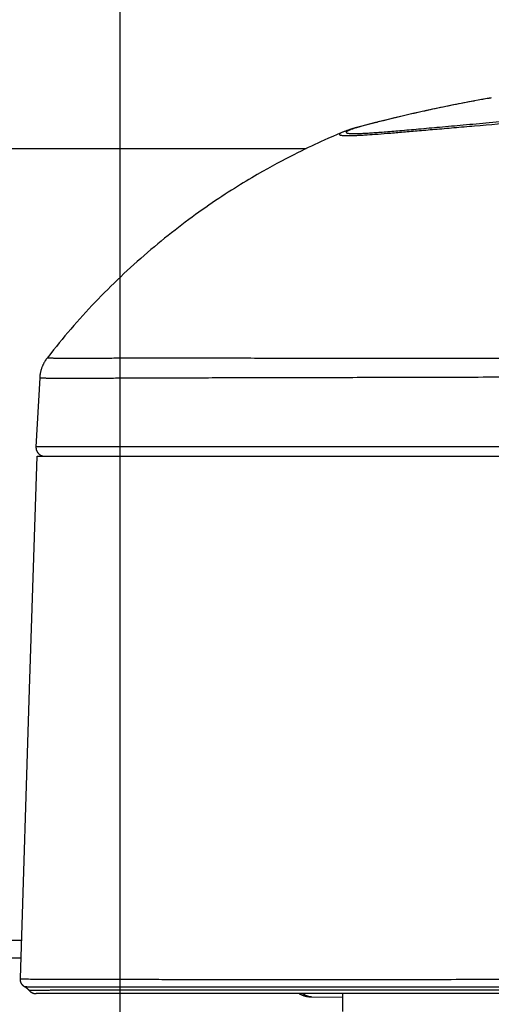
# Model space of a CAD drawing. Header units: millimetres. Extents: x 5828 to 6704, y 123 to 421.
# Tile 46 of 256: x 6406.3 to 6407.62, y 192.48 to 195.25. Entities that reach past the tile are written whole.
import ezdxf

# ---------------------------------------------------------------- set-up
doc = ezdxf.new("R2010")
doc.units = ezdxf.units.MM
doc.layers.add('外形图', color=7, linetype='Continuous')
doc.layers.add('尺寸标注', color=7, linetype='Continuous')
doc.styles.add('微软雅黑', font='msyh.ttc', dxfattribs={"height": 1.5})
doc.dimstyles.new('尺寸标注_1_20比例', dxfattribs={"dimtxt": 1.5, "dimasz": 1.25, "dimexe": 0.5, "dimexo": 0.4, "dimgap": 0.5, "dimtad": 1, "dimdec": 1, "dimlfac": 20, "dimdsep": 46, "dimtxsty": '微软雅黑', "dimcen": 0.09, "dimadec": 0, "dimazin": 0, "dimtp": 0.01, "dimtm": 0.01, "dimtfac": 1, "dimtdec": 1, "dimtofl": 0, "dimtmove": 0, "dimatfit": 3, "dimfxl": 1, "dimtolj": 1, "dimarcsym": 0})

# ---------------------------------------------------------------- blocks, each defined once
blk = doc.blocks.new('*D1102')
at = {"layer": 'Defpoints', "color": 0}
for p in [(6409.4545, 201.6953), (6409.4545, 196.4975), (6406.5795, 189.9086)]:
    blk.add_point(p, dxfattribs=at)
at = {"layer": '尺寸标注', "color": 0, "lineweight": -2}
for p, q in [((6406.5795, 190.3086), (6406.5795, 202.1953)), ((6409.4545, 196.8975), (6409.4545, 202.1953)), ((6405.3295, 201.6953), (6404.0795, 201.6953)), ((6410.7045, 201.6953), (6417.675, 201.6953))]:
    blk.add_line(p, q, dxfattribs=at)
at = {"layer": '尺寸标注', "color": 0}
for points in [[(6405.3295, 201.487), (6405.3295, 201.9037), (6406.5795, 201.6953)], [(6410.7045, 201.9037), (6410.7045, 201.487), (6409.4545, 201.6953)]]:
    blk.add_solid(points, dxfattribs=at)
at = {"layer": '尺寸标注', "color": 0, "insert": (6415.1519, 202.9561), "char_height": 1.5, "attachment_point": 5, "style": '微软雅黑'}
blk.add_mtext('\\A1;\\A1;{\\fAlibaba PuHuiTi 3.0 55 Regular|b0|i0|c134|p18;57.5}', dxfattribs=at)

msp = doc.modelspace()

# ---------------------------------------------------------------- linework, layer by layer
at = {"layer": '外形图', "linetype": 'ByBlock'}
for p, q in [((6407.6223, 195.0255), (6407.595, 195.0207)), ((6407.606, 195.0227), (6407.5983, 195.0213)), ((6407.6124, 195.0238), (6407.606, 195.0227)), ((6407.4622, 194.9946), (6407.4405, 194.9899)), ((6407.4858, 194.9996), (6407.4622, 194.9946)), ((6407.5112, 195.0047), (6407.4858, 194.9996)), ((6407.5379, 195.01), (6407.5112, 195.0047)), ((6407.5658, 195.0153), (6407.5379, 195.01)), ((6407.595, 195.0207), (6407.5658, 195.0153)), ((6407.5751, 195.0171), (6407.5733, 195.0167)), ((6407.5853, 195.0189), (6407.5751, 195.0171)), ((6407.5904, 195.0199), (6407.5853, 195.0189)), ((6407.5983, 195.0213), (6407.5904, 195.0199)), ((6407.3501, 194.9692), (6407.3181, 194.9615)), ((6407.3755, 194.9752), (6407.3501, 194.9692)), ((6407.402, 194.9813), (6407.3755, 194.9752)), ((6407.4206, 194.9855), (6407.402, 194.9813)), ((6407.4405, 194.9899), (6407.4206, 194.9855)), ((6407.2505, 194.9442), (6407.2431, 194.9421)), ((6407.2588, 194.9464), (6407.2505, 194.9442)), ((6407.2682, 194.9489), (6407.2588, 194.9464)), ((6407.2787, 194.9516), (6407.2682, 194.9489)), ((6407.2968, 194.9562), (6407.2787, 194.9516)), ((6407.3181, 194.9615), (6407.2968, 194.9562)), ((6407.1647, 194.9121), (6407.1522, 194.9065)), ((6407.1768, 194.9174), (6407.1647, 194.9121)), ((6407.1886, 194.9225), (6407.1768, 194.9174)), ((6407.1076, 194.8858), (6407.0979, 194.8811)), ((6407.117, 194.8902), (6407.1076, 194.8858)), ((6407.1261, 194.8945), (6407.117, 194.8902)), ((6407.135, 194.8987), (6407.1261, 194.8945)), ((6407.1437, 194.9027), (6407.135, 194.8987)), ((6407.1522, 194.9065), (6407.1437, 194.9027)), ((6407.0558, 194.8601), (6407.0443, 194.8542)), ((6407.0669, 194.8658), (6407.0558, 194.8601)), ((6407.0776, 194.8711), (6407.0669, 194.8658)), ((6407.0879, 194.8762), (6407.0776, 194.8711)), ((6407.0979, 194.8811), (6407.0879, 194.8762)), ((6407.0067, 194.8341), (6406.9931, 194.8265)), ((6407.0198, 194.8412), (6407.0067, 194.8341)), ((6407.0323, 194.8479), (6407.0198, 194.8412)), ((6407.0443, 194.8542), (6407.0323, 194.8479)), ((6406.9642, 194.8101), (6406.9489, 194.8012)), ((6406.9789, 194.8185), (6406.9642, 194.8101)), ((6406.9931, 194.8265), (6406.9789, 194.8185)), ((6406.3529, 194.2387), (6406.3424, 194.0448)), ((6409.2248, 194.0453), (6406.3424, 194.0449)), ((6406.3445, 194.0186), (6406.3234, 193.3638)), ((6406.3453, 194.0186), (6413.0056, 194.0186)), ((6406.3234, 193.3638), (6406.2977, 192.5509)), ((6404.9376, 192.6586), (6406.3011, 192.6586)), ((6406.2995, 192.6086), (6405.1181, 192.6086)), ((6409.2153, 192.5086), (6406.3425, 192.5086)), ((6407.2045, 192.4586), (6407.2045, 192.5086)), ((6407.1164, 192.4997), (6407.2045, 192.4987))]:
    msp.add_line(p, q, dxfattribs=at)
for points in [[(6407.2431, 194.9421), (6407.2396, 194.9411), (6407.2364, 194.9401), (6407.2333, 194.9392), (6407.2304, 194.9383), (6407.2276, 194.9375), (6407.225, 194.9366), (6407.2226, 194.9358), (6407.2203, 194.9351), (6407.2181, 194.9343), (6407.216, 194.9336), (6407.214, 194.9329), (6407.2121, 194.9322), (6407.2103, 194.9315), (6407.2086, 194.9308), (6407.2069, 194.9302), (6407.2052, 194.9295), (6407.2038, 194.9289)], [(6407.2038, 194.9289), (6407.2002, 194.9274), (6407.1886, 194.9225)], [(6406.9489, 194.8012), (6406.9411, 194.7965), (6406.9332, 194.7918), (6406.9251, 194.7869), (6406.9169, 194.7818), (6406.9086, 194.7767), (6406.9002, 194.7714), (6406.8916, 194.766), (6406.8829, 194.7604), (6406.8741, 194.7547), (6406.8652, 194.7489), (6406.8562, 194.743), (6406.8472, 194.7369), (6406.838, 194.7307), (6406.8287, 194.7243), (6406.8194, 194.7178), (6406.81, 194.7112), (6406.8005, 194.7045), (6406.791, 194.6977), (6406.7814, 194.6907), (6406.7718, 194.6837), (6406.7622, 194.6765), (6406.7525, 194.6692), (6406.7429, 194.6618), (6406.7332, 194.6543), (6406.7235, 194.6467), (6406.7138, 194.639), (6406.7041, 194.6313), (6406.6944, 194.6234), (6406.6847, 194.6154), (6406.6751, 194.6074), (6406.6655, 194.5993), (6406.6559, 194.5911), (6406.6463, 194.5828), (6406.6368, 194.5745), (6406.6273, 194.5661), (6406.6178, 194.5576), (6406.6084, 194.5491), (6406.5991, 194.5405), (6406.5898, 194.5318), (6406.5805, 194.5231), (6406.5713, 194.5143), (6406.5621, 194.5054), (6406.553, 194.4965), (6406.544, 194.4875), (6406.535, 194.4785), (6406.5261, 194.4695), (6406.5172, 194.4603), (6406.5084, 194.4512), (6406.4997, 194.4419), (6406.491, 194.4327), (6406.4824, 194.4233), (6406.4739, 194.414), (6406.4654, 194.4045), (6406.457, 194.3951), (6406.4486, 194.3856), (6406.4403, 194.376), (6406.4321, 194.3664), (6406.4239, 194.3567), (6406.4158, 194.347), (6406.4077, 194.3372), (6406.3998, 194.3274), (6406.3918, 194.3176), (6406.384, 194.3077), (6406.3736, 194.2944)], [(6406.3736, 194.2944), (6406.3729, 194.2934), (6406.3721, 194.2923), (6406.3713, 194.2912), (6406.3705, 194.2901), (6406.3698, 194.289), (6406.369, 194.2879), (6406.3683, 194.2868), (6406.3676, 194.2857), (6406.3669, 194.2845), (6406.3662, 194.2834), (6406.3656, 194.2822), (6406.3649, 194.2811), (6406.3643, 194.2799), (6406.3637, 194.2787), (6406.3631, 194.2775), (6406.3625, 194.2763), (6406.3619, 194.2751), (6406.3614, 194.2739), (6406.3608, 194.2727), (6406.3603, 194.2714), (6406.3598, 194.2702), (6406.3593, 194.2689), (6406.3589, 194.2677), (6406.3584, 194.2664), (6406.358, 194.2652), (6406.3576, 194.2639), (6406.3571, 194.2626), (6406.3568, 194.2614), (6406.3564, 194.2601), (6406.356, 194.2588), (6406.3557, 194.2575), (6406.3554, 194.2562), (6406.3551, 194.2549), (6406.3548, 194.2536), (6406.3546, 194.2523), (6406.3543, 194.251), (6406.3541, 194.2497), (6406.3539, 194.2483), (6406.3537, 194.247), (6406.3535, 194.2457), (6406.3533, 194.2444), (6406.3532, 194.243), (6406.3531, 194.2417), (6406.353, 194.2404), (6406.3529, 194.2391), (6406.3529, 194.2387)], [(6406.3424, 194.0448), (6406.3424, 194.0443), (6406.3424, 194.0439), (6406.3424, 194.0434), (6406.3424, 194.0429), (6406.3424, 194.0424), (6406.3424, 194.042), (6406.3425, 194.0415), (6406.3425, 194.041), (6406.3426, 194.0406), (6406.3426, 194.0401), (6406.3427, 194.0396), (6406.3428, 194.0392), (6406.3429, 194.0387), (6406.343, 194.0383), (6406.3431, 194.0378), (6406.3432, 194.0373), (6406.3433, 194.0369), (6406.3434, 194.0364), (6406.3436, 194.036), (6406.3437, 194.0355), (6406.3439, 194.0351), (6406.344, 194.0347), (6406.3442, 194.0342), (6406.3444, 194.0338), (6406.3446, 194.0334), (6406.3448, 194.0329), (6406.345, 194.0325), (6406.3452, 194.0321), (6406.3454, 194.0317), (6406.3456, 194.0313), (6406.3459, 194.0309), (6406.3461, 194.0304), (6406.3464, 194.0301), (6406.3466, 194.0297), (6406.3469, 194.0293), (6406.3472, 194.0289), (6406.3475, 194.0285), (6406.3477, 194.0281), (6406.348, 194.0278), (6406.3483, 194.0274), (6406.3487, 194.0271), (6406.349, 194.0267), (6406.3493, 194.0264), (6406.3496, 194.026), (6406.35, 194.0257), (6406.3503, 194.0254), (6406.3506, 194.0251), (6406.351, 194.0247), (6406.3513, 194.0244), (6406.3517, 194.0241), (6406.3521, 194.0238), (6406.3525, 194.0236), (6406.3528, 194.0233), (6406.3532, 194.023), (6406.3536, 194.0228), (6406.354, 194.0225), (6406.3544, 194.0223), (6406.3548, 194.022), (6406.3552, 194.0218), (6406.3556, 194.0216), (6406.356, 194.0213), (6406.3565, 194.0211), (6406.3569, 194.0209), (6406.3573, 194.0207), (6406.3578, 194.0206), (6406.3582, 194.0204), (6406.3586, 194.0202), (6406.3591, 194.02), (6406.3595, 194.0199), (6406.36, 194.0197), (6406.3604, 194.0196), (6406.3609, 194.0195), (6406.3613, 194.0194), (6406.3618, 194.0193), (6406.3622, 194.0192), (6406.3627, 194.0191), (6406.3632, 194.019), (6406.3636, 194.0189), (6406.3641, 194.0188), (6406.3646, 194.0188), (6406.365, 194.0187), (6406.3655, 194.0187), (6406.366, 194.0187), (6406.3664, 194.0186), (6406.3669, 194.0186), (6406.3674, 194.0186)], [(6406.2977, 192.5509), (6406.2977, 192.5504), (6406.2977, 192.5498), (6406.2977, 192.5492), (6406.2977, 192.5487), (6406.2977, 192.5482), (6406.2978, 192.5476), (6406.2978, 192.5471), (6406.2978, 192.5466), (6406.2979, 192.5461), (6406.298, 192.5456), (6406.298, 192.5452), (6406.2981, 192.5447), (6406.2982, 192.5442), (6406.2983, 192.5438), (6406.2984, 192.5433), (6406.2985, 192.5429), (6406.2987, 192.5425), (6406.2988, 192.542), (6406.2989, 192.5416), (6406.299, 192.5412), (6406.2992, 192.5408), (6406.2993, 192.5404), (6406.2995, 192.54), (6406.2997, 192.5396), (6406.2998, 192.5392), (6406.3, 192.5389), (6406.3002, 192.5385), (6406.3004, 192.5381), (6406.3006, 192.5378), (6406.3008, 192.5374), (6406.301, 192.5371), (6406.3012, 192.5367), (6406.3015, 192.5364), (6406.3017, 192.536), (6406.3019, 192.5357), (6406.3022, 192.5353), (6406.3024, 192.535), (6406.3027, 192.5347), (6406.3029, 192.5344), (6406.3032, 192.5341), (6406.3035, 192.5337), (6406.3038, 192.5334), (6406.3041, 192.5331), (6406.3044, 192.5328), (6406.3047, 192.5325), (6406.305, 192.5323), (6406.3053, 192.532), (6406.3056, 192.5317), (6406.3059, 192.5314), (6406.3062, 192.5311), (6406.3066, 192.5309), (6406.3069, 192.5306), (6406.3072, 192.5304), (6406.3076, 192.5301), (6406.3079, 192.5299), (6406.3083, 192.5297), (6406.3086, 192.5294), (6406.3089, 192.5292), (6406.3093, 192.529), (6406.3096, 192.5288), (6406.31, 192.5286)], [(6406.31, 192.5286), (6406.3107, 192.5282), (6406.3113, 192.5278), (6406.3119, 192.5274), (6406.3125, 192.5271), (6406.3131, 192.5267), (6406.3137, 192.5263), (6406.3143, 192.5259), (6406.3148, 192.5254), (6406.3154, 192.525), (6406.316, 192.5246), (6406.3166, 192.5241), (6406.3172, 192.5236), (6406.3178, 192.5231), (6406.3184, 192.5226), (6406.3189, 192.5221), (6406.3195, 192.5216), (6406.3201, 192.5211), (6406.3206, 192.5205), (6406.3212, 192.52), (6406.3217, 192.5194), (6406.3222, 192.5189), (6406.3227, 192.5183), (6406.3233, 192.5177), (6406.3235, 192.5174)], [(6406.3235, 192.5174), (6406.3238, 192.5171), (6406.3241, 192.5168), (6406.3244, 192.5164), (6406.3247, 192.5161), (6406.3251, 192.5157), (6406.3254, 192.5154), (6406.3258, 192.5151), (6406.3261, 192.5148), (6406.3265, 192.5145), (6406.3268, 192.5142), (6406.3272, 192.5139), (6406.3276, 192.5136), (6406.328, 192.5133), (6406.3283, 192.513), (6406.3287, 192.5128), (6406.3291, 192.5125), (6406.3295, 192.5123), (6406.3299, 192.512), (6406.3303, 192.5118), (6406.3308, 192.5116), (6406.3312, 192.5114), (6406.3316, 192.5111), (6406.332, 192.5109), (6406.3325, 192.5107), (6406.3329, 192.5106), (6406.3333, 192.5104), (6406.3338, 192.5102), (6406.3342, 192.5101), (6406.3347, 192.5099), (6406.3351, 192.5098), (6406.3356, 192.5096), (6406.336, 192.5095), (6406.3365, 192.5094), (6406.3369, 192.5093), (6406.3374, 192.5092), (6406.3378, 192.5091), (6406.3383, 192.509), (6406.3388, 192.5089), (6406.3392, 192.5088), (6406.3397, 192.5088), (6406.3402, 192.5087), (6406.3406, 192.5087), (6406.3411, 192.5087), (6406.3416, 192.5086), (6406.3421, 192.5086), (6406.3425, 192.5086)], [(6407.082, 192.5086), (6407.0827, 192.5083), (6407.084, 192.5076), (6407.0853, 192.507), (6407.0866, 192.5064), (6407.0879, 192.5058), (6407.0892, 192.5052), (6407.0905, 192.5047), (6407.0917, 192.5042), (6407.093, 192.5037), (6407.0942, 192.5033), (6407.0955, 192.5029), (6407.0967, 192.5025), (6407.098, 192.5021), (6407.0992, 192.5018), (6407.1005, 192.5015), (6407.1018, 192.5012), (6407.1032, 192.5009), (6407.1046, 192.5007), (6407.106, 192.5005), (6407.1075, 192.5003), (6407.1091, 192.5001), (6407.1108, 192.4999), (6407.1126, 192.4998), (6407.1145, 192.4997), (6407.1164, 192.4997)]]:
    msp.add_lwpolyline(points, dxfattribs=at)
msp.add_arc((6408.2839, 191.2043), 3.8781, 99.8225, 99.9701, dxfattribs=at)
for points, knots in [([(6407.2038, 194.9289), (6407.2024, 194.9283), (6407.2005, 194.9275), (6407.1983, 194.9263), (6407.1971, 194.9255), (6407.1963, 194.9248), (6407.1957, 194.9241), (6407.1954, 194.9234), (6407.1955, 194.9227), (6407.1959, 194.9221), (6407.1967, 194.9217), (6407.1978, 194.9212), (6407.1998, 194.9207), (6407.2032, 194.9202), (6407.2082, 194.9198), (6407.2145, 194.9196), (6407.2222, 194.9196), (6407.2311, 194.9198), (6407.2414, 194.9201), (6407.2531, 194.9207), (6407.2711, 194.9218), (6407.2969, 194.9235), (6407.3316, 194.9262), (6407.3711, 194.9295), (6407.4155, 194.9333), (6407.4646, 194.9375), (6407.5184, 194.9421), (6407.5989, 194.949), (6407.7103, 194.9582), (6407.856, 194.9695), (6408.0167, 194.9807), (6408.1909, 194.9914), (6408.3771, 195.001), (6408.5735, 195.0093), (6408.7782, 195.0158), (6408.9895, 195.0203), (6409.2781, 195.0233), (6409.5686, 195.0218), (6409.8579, 195.0159), (6410.0706, 195.0096), (6410.2773, 195.0017), (6410.4762, 194.9925), (6410.6656, 194.9824), (6410.8435, 194.9721), (6411.0086, 194.9618), (6411.159, 194.9523), (6411.2935, 194.944), (6411.395, 194.9384), (6411.4672, 194.9351), (6411.5144, 194.9333), (6411.557, 194.9322), (6411.5948, 194.9316), (6411.6276, 194.9318), (6411.6554, 194.9328), (6411.678, 194.9346), (6411.6964, 194.9372), (6411.712, 194.9403), (6411.7266, 194.9433), (6411.7411, 194.946), (6411.7605, 194.9492), (6411.7843, 194.9528), (6411.8118, 194.9572), (6411.8381, 194.9613), (6411.8718, 194.966), (6411.9049, 194.9697), (6411.9371, 194.9728), (6411.9668, 194.9754), (6412.0016, 194.9782), (6412.0409, 194.9804), (6412.0771, 194.9815), (6412.1101, 194.9817), (6412.1399, 194.9812), (6412.1665, 194.98), (6412.1901, 194.978), (6412.2107, 194.9753), (6412.2258, 194.9724), (6412.236, 194.9695), (6412.2438, 194.9668), (6412.2491, 194.9642), (6412.252, 194.9621)], [0, 0, 0, 0, 0.000865, 0.001205, 0.001486, 0.00171, 0.001883, 0.002017, 0.002134, 0.002267, 0.002438, 0.00266, 0.002939, 0.003677, 0.004667, 0.005913, 0.007419, 0.009186, 0.011215, 0.013505, 0.016053, 0.02191, 0.028762, 0.036587, 0.045364, 0.055074, 0.065697, 0.077214, 0.102832, 0.131695, 0.163521, 0.197993, 0.234797, 0.273612, 0.314077, 0.355805, 0.398397, 0.484569, 0.527335, 0.569343, 0.6102, 0.649531, 0.686971, 0.722178, 0.754831, 0.78462, 0.811237, 0.834405, 0.844632, 0.853939, 0.862322, 0.869773, 0.876262, 0.88173, 0.886151, 0.889683, 0.8927, 0.895561, 0.898452, 0.901394, 0.907194, 0.912649, 0.917839, 0.922911, 0.932787, 0.937503, 0.942013, 0.950409, 0.958117, 0.965253, 0.971771, 0.977618, 0.982837, 0.987504, 0.991625, 0.995106, 0.996578, 0.997869, 1, 1, 1, 1]), ([(6407.5733, 195.0167), (6407.5542, 195.0132), (6407.5253, 195.0076), (6407.4867, 194.9997), (6407.4573, 194.9935), (6407.4279, 194.9871), (6407.3982, 194.9804), (6407.3678, 194.9733), (6407.3419, 194.9671), (6407.3205, 194.9619), (6407.3043, 194.9579), (6407.2884, 194.9539), (6407.2732, 194.95), (6407.2593, 194.9463), (6407.247, 194.9428), (6407.2366, 194.9396), (6407.2293, 194.9372), (6407.2244, 194.9353), (6407.2216, 194.9341), (6407.2192, 194.933), (6407.2173, 194.9319), (6407.2159, 194.931), (6407.215, 194.9301), (6407.2145, 194.9293), (6407.2145, 194.9288), (6407.2146, 194.9282), (6407.2152, 194.9276), (6407.2164, 194.9271), (6407.2179, 194.9266), (6407.221, 194.926), (6407.2261, 194.9256), (6407.2337, 194.9253), (6407.2433, 194.9254), (6407.255, 194.9258), (6407.2686, 194.9264), (6407.2842, 194.9274), (6407.3018, 194.9286), (6407.3291, 194.9307), (6407.3679, 194.9339), (6407.42, 194.9385), (6407.4793, 194.9439), (6407.5455, 194.9499), (6407.6186, 194.9565), (6407.6981, 194.9634), (6407.8164, 194.9734), (6407.9782, 194.9859), (6408.1874, 195), (6408.4144, 195.0125), (6408.6561, 195.0228), (6408.9092, 195.0301), (6409.17, 195.034), (6409.4348, 195.0343), (6409.6999, 195.0311), (6409.9615, 195.0245), (6410.2158, 195.0151), (6410.4594, 195.0036), (6410.6887, 194.9907), (6410.9007, 194.9774), (6411.0922, 194.9647), (6411.2377, 194.9552), (6411.3416, 194.9491), (6411.4095, 194.9454), (6411.4705, 194.9427), (6411.5243, 194.941), (6411.5708, 194.9403), (6411.605, 194.9406), (6411.6284, 194.9416), (6411.6465, 194.9428), (6411.6591, 194.9444), (6411.6668, 194.9458)], [0, 0, 0, 0, 0.012076, 0.018274, 0.024502, 0.030724, 0.036976, 0.043392, 0.050096, 0.053553, 0.057031, 0.060463, 0.063747, 0.066766, 0.069435, 0.071687, 0.073502, 0.07425, 0.074894, 0.075437, 0.07588, 0.076229, 0.076489, 0.076677, 0.076755, 0.076832, 0.077012, 0.077261, 0.077597, 0.078029, 0.079192, 0.080767, 0.082758, 0.085169, 0.087999, 0.091245, 0.094899, 0.098955, 0.108251, 0.119088, 0.131422, 0.14521, 0.16041, 0.176967, 0.194818, 0.234133, 0.277742, 0.325025, 0.375353, 0.428016, 0.482268, 0.537351, 0.592494, 0.646917, 0.699852, 0.750566, 0.79835, 0.842534, 0.882478, 0.91755, 0.933069, 0.947162, 0.95979, 0.97094, 0.980598, 0.988705, 0.992139, 0.995148, 1, 1, 1, 1]), ([(6405.0102, 194.8599), (6405.0278, 194.8699), (6405.0919, 194.8738), (6405.2126, 194.8837), (6405.3976, 194.8846), (6405.756, 194.8848), (6406.3311, 194.883), (6406.8246, 194.8839), (6407.1019, 194.8838)], [0, 0, 0, 0, 0.029039, 0.088106, 0.176393, 0.292593, 0.602615, 1, 1, 1, 1]), ([(6409.2272, 194.2914), (6409.1317, 194.2914), (6408.9423, 194.2914), (6408.6612, 194.2914), (6408.3871, 194.2915), (6408.1225, 194.292), (6407.8696, 194.2926), (6407.6306, 194.293), (6407.4077, 194.2932), (6407.2027, 194.2934), (6407.0438, 194.2936), (6406.927, 194.2938), (6406.8476, 194.294), (6406.7738, 194.2941), (6406.7059, 194.2941), (6406.644, 194.2941), (6406.5883, 194.2939), (6406.5388, 194.2937), (6406.5016, 194.2934), (6406.475, 194.2933), (6406.4576, 194.2932), (6406.4418, 194.2932), (6406.4277, 194.2932), (6406.4152, 194.2933), (6406.4044, 194.2935), (6406.3964, 194.2936), (6406.3909, 194.2938), (6406.3873, 194.2939), (6406.3842, 194.2941), (6406.3815, 194.2942), (6406.3792, 194.2943), (6406.3773, 194.2944), (6406.376, 194.2944), (6406.3751, 194.2944), (6406.3746, 194.2945), (6406.3742, 194.2945), (6406.3739, 194.2945), (6406.3738, 194.2944), (6406.3737, 194.2944), (6406.3736, 194.2944)], [0, 0, 0, 0, 0.100378, 0.199167, 0.295499, 0.388522, 0.477413, 0.56139, 0.639734, 0.711781, 0.776917, 0.806715, 0.834579, 0.860447, 0.884262, 0.90597, 0.925519, 0.942863, 0.957958, 0.964649, 0.970766, 0.976303, 0.981259, 0.985631, 0.98942, 0.992627, 0.994012, 0.995252, 0.996348, 0.9973, 0.998109, 0.998774, 0.999295, 0.999502, 0.999673, 0.999808, 0.999908, 0.999971, 1, 1, 1, 1]), ([(6409.2259, 194.2419), (6409.0353, 194.2418), (6408.7524, 194.2416), (6408.3805, 194.2412), (6408.114, 194.241), (6407.8594, 194.2408), (6407.6187, 194.2405), (6407.3941, 194.2399), (6407.2179, 194.2394), (6407.0864, 194.239), (6406.9953, 194.2388), (6406.9097, 194.2387), (6406.8296, 194.2385), (6406.7552, 194.2383), (6406.6868, 194.2381), (6406.6244, 194.2379), (6406.5683, 194.2376), (6406.5254, 194.2373), (6406.4944, 194.2371), (6406.4735, 194.237), (6406.4543, 194.2369), (6406.4368, 194.2368), (6406.4209, 194.2368), (6406.4067, 194.2369), (6406.3942, 194.237), (6406.3834, 194.2372), (6406.3754, 194.2374), (6406.3699, 194.2376), (6406.3663, 194.2378), (6406.3632, 194.2379), (6406.3605, 194.2381), (6406.3582, 194.2382), (6406.3566, 194.2384), (6406.3555, 194.2384), (6406.3548, 194.2385), (6406.3542, 194.2385), (6406.3537, 194.2386), (6406.3534, 194.2386), (6406.3531, 194.2386), (6406.353, 194.2387), (6406.3529, 194.2387), (6406.3529, 194.2387), (6406.3529, 194.2387), (6406.3529, 194.2387)], [0, 0, 0, 0, 0.199063, 0.295361, 0.388373, 0.477274, 0.561283, 0.639675, 0.711783, 0.745285, 0.776989, 0.806824, 0.834723, 0.860624, 0.884466, 0.906194, 0.925753, 0.943095, 0.950921, 0.958177, 0.96486, 0.970964, 0.976488, 0.981429, 0.985786, 0.989558, 0.992747, 0.994124, 0.995355, 0.996441, 0.997383, 0.998181, 0.998834, 0.999107, 0.999343, 0.999543, 0.999707, 0.999835, 0.999926, 0.999959, 0.999981, 0.999995, 1, 1, 1, 1]), ([(6406.2977, 192.5509), (6406.2978, 192.5508), (6406.2982, 192.5508), (6406.2991, 192.5507), (6406.3004, 192.5507), (6406.3021, 192.5505), (6406.3043, 192.5504), (6406.3069, 192.5503), (6406.31, 192.5502), (6406.315, 192.55), (6406.3222, 192.5498), (6406.332, 192.5496), (6406.3435, 192.5494), (6406.3566, 192.5492), (6406.3712, 192.5491), (6406.3938, 192.549), (6406.4261, 192.5489), (6406.4696, 192.5489), (6406.5195, 192.5489), (6406.5757, 192.5489), (6406.6381, 192.5489), (6406.7067, 192.5488), (6406.7813, 192.5487), (6406.8616, 192.5486), (6406.9796, 192.5484), (6407.1398, 192.5484), (6407.3465, 192.5486), (6407.5712, 192.5489), (6407.812, 192.5493), (6408.0669, 192.5497), (6408.3338, 192.5501), (6408.707, 192.5508), (6408.991, 192.5513), (6409.1825, 192.5516)], [0, 0, 0, 0, 0.000133, 0.000425, 0.000876, 0.001483, 0.002245, 0.003159, 0.004223, 0.005436, 0.008296, 0.011722, 0.015703, 0.020231, 0.025303, 0.030918, 0.043785, 0.058854, 0.076141, 0.095635, 0.117308, 0.141108, 0.166975, 0.194837, 0.224622, 0.289657, 0.361498, 0.439573, 0.523268, 0.611896, 0.704694, 0.800858, 1, 1, 1, 1]), ([(6406.3103, 192.5284), (6406.3105, 192.5284), (6406.311, 192.5284), (6406.3119, 192.5283), (6406.3131, 192.5283), (6406.3145, 192.5283), (6406.3163, 192.5282), (6406.3187, 192.5282), (6406.3224, 192.5281), (6406.3271, 192.5281), (6406.3327, 192.528), (6406.3383, 192.528), (6406.3458, 192.5279), (6406.3551, 192.5279), (6406.3663, 192.5278), (6406.3813, 192.5278), (6406.4, 192.5278), (6406.4224, 192.5277), (6406.4448, 192.5277), (6406.4672, 192.5277), (6406.4971, 192.5277), (6406.5345, 192.5277), (6406.5793, 192.5277), (6406.6242, 192.5277), (6406.669, 192.5277), (6406.7139, 192.5277), (6406.7737, 192.5277), (6406.8484, 192.5277), (6406.9381, 192.5276), (6407.0278, 192.5276), (6407.1175, 192.5276), (6407.2371, 192.5276), (6407.3866, 192.5277), (6407.566, 192.5277), (6407.7454, 192.5278), (6407.9248, 192.5279), (6408.1042, 192.528), (6408.2835, 192.5281), (6408.5227, 192.5282), (6408.8217, 192.5284), (6409.0609, 192.5286), (6409.1805, 192.5287)], [0, 0, 0, 0, 0.000244, 0.000488, 0.000977, 0.001465, 0.001953, 0.00293, 0.003906, 0.005859, 0.007812, 0.009766, 0.011719, 0.015625, 0.019531, 0.023437, 0.03125, 0.039062, 0.046875, 0.054687, 0.0625, 0.078125, 0.09375, 0.109375, 0.125, 0.140625, 0.15625, 0.1875, 0.21875, 0.25, 0.28125, 0.3125, 0.375, 0.4375, 0.5, 0.5625, 0.625, 0.6875, 0.75, 0.875, 1, 1, 1, 1]), ([(6409.181, 192.5173), (6409.0619, 192.5173), (6408.8238, 192.5174), (6408.5262, 192.5176), (6408.288, 192.5177), (6408.1094, 192.5178), (6407.9308, 192.5179), (6407.7522, 192.518), (6407.5737, 192.5181), (6407.3951, 192.5182), (6407.2462, 192.5183), (6407.1272, 192.5183), (6407.0379, 192.5183), (6406.9486, 192.5182), (6406.8593, 192.5182), (6406.77, 192.5181), (6406.6956, 192.5181), (6406.636, 192.5181), (6406.5914, 192.5181), (6406.5467, 192.5181), (6406.5095, 192.5181), (6406.4798, 192.5181), (6406.4574, 192.5181), (6406.4351, 192.518), (6406.4128, 192.518), (6406.3942, 192.518), (6406.3793, 192.5179), (6406.3681, 192.5179), (6406.3588, 192.5178), (6406.3514, 192.5178), (6406.3458, 192.5177), (6406.3402, 192.5177), (6406.3356, 192.5176), (6406.3319, 192.5176), (6406.3295, 192.5176), (6406.3277, 192.5175), (6406.3263, 192.5175), (6406.3251, 192.5175), (6406.3242, 192.5175), (6406.3237, 192.5175), (6406.3235, 192.5174)], [0, 0, 0, 0, 0.125, 0.25, 0.3125, 0.375, 0.4375, 0.5, 0.5625, 0.625, 0.6875, 0.71875, 0.75, 0.78125, 0.8125, 0.84375, 0.875, 0.890625, 0.90625, 0.921875, 0.9375, 0.945313, 0.953125, 0.960938, 0.96875, 0.976563, 0.980469, 0.984375, 0.988281, 0.990234, 0.992188, 0.994141, 0.996094, 0.99707, 0.998047, 0.998535, 0.999023, 0.999512, 0.999756, 1, 1, 1, 1]), ([(6407.1164, 192.4997), (6407.1142, 192.4997), (6407.1097, 192.5001), (6407.1031, 192.5021), (6407.0967, 192.5052), (6407.0925, 192.5075), (6407.0903, 192.5086)], [0, 0, 0, 0, 0.235725, 0.47971, 0.736196, 1, 1, 1, 1])]:
    msp.add_open_spline(points, degree=3, knots=knots, dxfattribs=at)

# ---------------------------------------------------------------- dimensions: what is measured, and where the dimension line sits
at = {"layer": '尺寸标注'}
dim = msp.add_linear_dim(base=(6409.4545, 201.6953), p1=(6406.5795, 189.9086), p2=(6409.4545, 196.4975), text='\\A1;{\\fAlibaba PuHuiTi 3.0 55 Regular|b0|i0|c134|p18;<>}', dimstyle='尺寸标注_1_20比例', dxfattribs=at)
dim.commit()
dim.dimension.update_dxf_attribs({"geometry": '*D1102', "text_midpoint": (6415.1519, 201.6953), "dimtype": 160})

doc.saveas('drawing.dxf')
